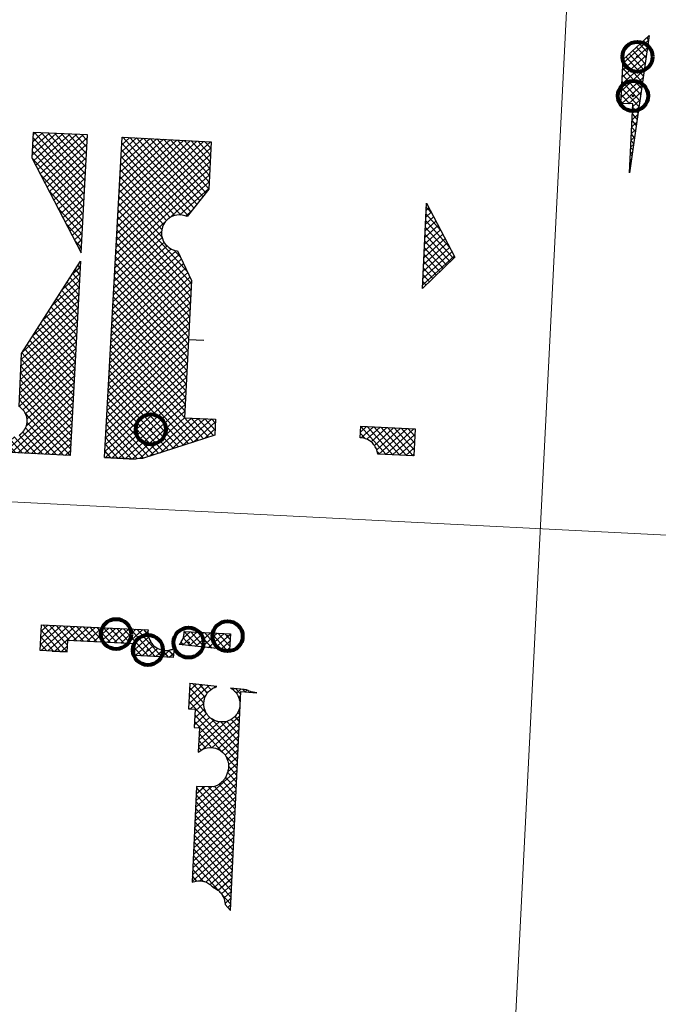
# Model space of a CAD drawing. Header units: millimetres. Extents: x 32690613 to 32693005, y 5343747 to 5344571.
# Tile 6 of 10: x 32692624 to 32692709, y 5344326 to 5344457. Entities that reach past the tile are written whole.
import ezdxf

# ---------------------------------------------------------------- set-up
doc = ezdxf.new("R2010")
doc.units = ezdxf.units.MM
doc.header["$LTSCALE"] = 20
doc.layers.get('0').update_dxf_attribs({"lineweight": 18})
doc.layers.get('DEFPOINTS').update_dxf_attribs({"color": 11, "lineweight": 18})
doc.layers.add('Inf-Bäume möglich_Schraff', color=3, linetype='Continuous')
doc.layers.add('Inf-Bäume möglich_Umriss', color=210, linetype='Continuous')
pattern_1 = [(42.339426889, (28434719.5248, -168960.66456), (-0.4276860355, 0.46937155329), []), (132.339426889, (28434719.5248, -168960.66456), (-0.46937155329, -0.4276860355), [])]
pattern_2 = [(42.110736, (32694551.264, 5344516.384), (-0.42580918, 0.47107488), []), (132.110736, (32694551.264, 5344516.384), (-0.47107488, -0.42580918), [])]

# ---------------------------------------------------------------- blocks, each defined once
blk = doc.blocks.new('Möglicher Baum')
at = {"lineweight": 80}
blk.add_circle((0, 0), 2, dxfattribs=at)
blk.add_circle((0, 0), 0.1)
blk = doc.blocks.new('A$C78070446')
for p, q in [((4469989.15, 5343046.05), (4469922.86, 5342307.18)), ((4469498.77, 5342951.42), (4470248.35, 5342884.17))]:
    blk.add_line(p, q)

msp = doc.modelspace()

# ---------------------------------------------------------------- hatches: boundary and pattern name
at = {"layer": 'Inf-Bäume möglich_Schraff'}
h = msp.add_hatch(dxfattribs=at)
h.set_pattern_fill('ANSI37', color=256, scale=0.2, angle=2.2375)
h.set_pattern_definition(pattern_1)
h.paths.add_polyline_path([(32692625.55, 5344441.82), (32692625.39, 5344438.47), (32692631.93, 5344425.83), (32692632.78, 5344441.49)])
h = msp.add_hatch(dxfattribs=at)
h.set_pattern_fill('ANSI37', color=256, scale=0.2, angle=2.2375)
h.set_pattern_definition(pattern_1)
h.paths.add_polyline_path([(32692637.38, 5344441.2), (32692649.19, 5344440.57), (32692648.9, 5344434.31), (32692646.01, 5344430.65), (32692645.75, 5344430.76), (32692645.11, 5344430.87), (32692644.63, 5344430.85), (32692644.22, 5344430.75), (32692643.89, 5344430.6), (32692643.49, 5344430.34), (32692643.11, 5344429.96), (32692642.89, 5344429.62), (32692642.73, 5344429.27), (32692642.64, 5344428.9), (32692642.6, 5344428.59), (32692642.62, 5344428.13), (32692642.72, 5344427.73), (32692642.83, 5344427.44), (32692643, 5344427.14), (32692643.2, 5344426.88), (32692643.25, 5344426.84), (32692643.56, 5344426.56), (32692643.93, 5344426.33), (32692644.24, 5344426.2), (32692644.39, 5344426.16), (32692644.71, 5344426.09), (32692646.6, 5344422.16), (32692645.64, 5344403.96), (32692649.79, 5344403.76), (32692649.69, 5344401.64), (32692640.08, 5344398.54), (32692639.79, 5344398.55), (32692639.61, 5344398.54), (32692639.39, 5344398.51), (32692639.17, 5344398.45), (32692635.06, 5344398.68)])
h = msp.add_hatch(dxfattribs=at)
h.set_pattern_fill('ANSI37', color=256, scale=0.2, angle=2.2375)
h.set_pattern_definition(pattern_1)
h.paths.add_polyline_path([(32692677.79, 5344432.42), (32692681.54, 5344425.27), (32692677.26, 5344421.09)])
h = msp.add_hatch(dxfattribs=at)
h.set_pattern_fill('ANSI37', color=256, scale=0.2, angle=2.2375)
h.set_pattern_definition(pattern_1)
h.paths.add_polyline_path([(32692617.66, 5344405.39), (32692621.16, 5344405.23), (32692621.04, 5344405.13), (32692620.89, 5344404.97), (32692620.78, 5344404.83), (32692620.66, 5344404.63), (32692620.56, 5344404.44), (32692620.47, 5344404.2), (32692620.42, 5344403.99), (32692620.38, 5344403.75), (32692620.37, 5344403.54), (32692620.38, 5344403.32), (32692620.41, 5344403.16), (32692620.44, 5344402.99), (32692620.49, 5344402.83), (32692620.55, 5344402.67), (32692620.6, 5344402.56), (32692620.67, 5344402.44), (32692620.72, 5344402.37), (32692620.8, 5344402.24), (32692620.9, 5344402.11), (32692621.02, 5344401.99), (32692621.09, 5344401.92), (32692621.09, 5344401.92), (32692621.29, 5344401.76), (32692621.41, 5344401.68), (32692621.53, 5344401.61), (32692621.66, 5344401.54), (32692621.76, 5344401.5), (32692621.88, 5344401.46), (32692622.04, 5344401.41), (32692622.2, 5344401.38), (32692622.36, 5344401.36), (32692622.47, 5344401.34), (32692622.74, 5344401.35), (32692622.94, 5344401.38), (32692623.09, 5344401.41), (32692623.28, 5344401.46), (32692623.4, 5344401.51), (32692623.58, 5344401.59), (32692623.74, 5344401.68), (32692623.92, 5344401.81), (32692624.06, 5344401.93), (32692624.19, 5344402.06), (32692624.31, 5344402.2), (32692624.39, 5344402.31), (32692624.5, 5344402.49), (32692624.57, 5344402.63), (32692624.67, 5344402.9), (32692624.73, 5344403.14), (32692624.76, 5344403.34), (32692624.77, 5344403.56), (32692624.76, 5344403.79), (32692624.74, 5344403.91), (32692624.71, 5344404.07), (32692624.66, 5344404.23), (32692624.61, 5344404.37), (32692624.56, 5344404.5), (32692624.48, 5344404.64), (32692624.37, 5344404.82), (32692624.24, 5344404.98), (32692624.08, 5344405.14), (32692623.99, 5344405.23), (32692623.84, 5344405.34), (32692623.69, 5344405.44), (32692624.02, 5344412.47), (32692631.87, 5344424.72), (32692630.47, 5344398.93), (32692617.39, 5344399.59)])
h = msp.add_hatch(dxfattribs=at)
h.set_pattern_fill('ANSI37', color=256, scale=0.2, angle=2.2375)
h.set_pattern_definition(pattern_1)
h.paths.add_polyline_path([(32692669.07, 5344402.82), (32692676.27, 5344402.48), (32692676.12, 5344398.9), (32692671.31, 5344399.12), (32692671.29, 5344399.28), (32692671.25, 5344399.49), (32692671.18, 5344399.71), (32692671.13, 5344399.84), (32692671.07, 5344399.97), (32692670.99, 5344400.11), (32692670.9, 5344400.26), (32692670.81, 5344400.37), (32692670.7, 5344400.51), (32692670.6, 5344400.61), (32692670.47, 5344400.73), (32692670.33, 5344400.84), (32692670.19, 5344400.93), (32692669.97, 5344401.05), (32692669.85, 5344401.1), (32692669.71, 5344401.15), (32692669.46, 5344401.23), (32692669.06, 5344401.28), (32692669, 5344401.28)])
h = msp.add_hatch(dxfattribs=at)
h.set_pattern_fill('ANSI37', color=256, scale=0.2, angle=2.2375)
h.set_pattern_definition(pattern_2)
h.paths.add_polyline_path([(32692626.66, 5344376.46), (32692640.83, 5344375.8), (32692640.81, 5344375.58), (32692640.82, 5344375.21), (32692640.86, 5344374.94), (32692640.95, 5344374.64), (32692641.05, 5344374.42), (32692641.17, 5344374.19), (32692641.29, 5344374.02), (32692641.46, 5344373.82), (32692641.65, 5344373.64), (32692641.84, 5344373.49), (32692642.13, 5344373.32), (32692642.35, 5344373.23), (32692642.57, 5344373.16), (32692643.09, 5344373.07), (32692643.41, 5344373.08), (32692643.63, 5344373.11), (32692643.91, 5344373.18), (32692644.01, 5344373.21), (32692644.17, 5344373.27), (32692644.3, 5344373.34), (32692644.17, 5344372.15), (32692639.04, 5344372.39), (32692639.11, 5344373.96), (32692630.12, 5344374.38), (32692630.05, 5344372.9), (32692626.5, 5344373.07)])
h = msp.add_hatch(dxfattribs=at)
h.set_pattern_fill('ANSI37', color=256, scale=0.2, angle=2.2375)
h.set_pattern_definition(pattern_2)
h.paths.add_polyline_path([(32692645.6, 5344375.58), (32692651.75, 5344375.29), (32692651.65, 5344373.13), (32692644.96, 5344373.84), (32692645.04, 5344373.93), (32692645.14, 5344374.05), (32692645.23, 5344374.19), (32692645.31, 5344374.33), (32692645.38, 5344374.46), (32692645.45, 5344374.62), (32692645.51, 5344374.8), (32692645.54, 5344374.91), (32692645.56, 5344375.02), (32692645.58, 5344375.16), (32692645.6, 5344375.27), (32692645.6, 5344375.36)])
h = msp.add_hatch(dxfattribs=at)
h.set_pattern_fill('ANSI37', color=256, scale=0.2, angle=2.2375)
h.set_pattern_definition(pattern_2)
h.paths.add_polyline_path([(32692647.27, 5344355.01), (32692646.68, 5344342.3), (32692646.8, 5344342.35), (32692647.03, 5344342.42), (32692647.2, 5344342.45), (32692647.44, 5344342.48), (32692647.59, 5344342.49), (32692647.9, 5344342.47), (32692648.04, 5344342.45), (32692648.22, 5344342.41), (32692648.32, 5344342.38), (32692648.43, 5344342.34), (32692648.57, 5344342.29), (32692648.7, 5344342.22), (32692648.85, 5344342.14), (32692648.97, 5344342.06), (32692649.07, 5344341.99), (32692649.18, 5344341.9), (32692649.26, 5344341.83), (32692649.36, 5344341.73), (32692649.47, 5344341.6), (32692649.57, 5344341.56), (32692649.69, 5344341.5), (32692649.91, 5344341.38), (32692650.07, 5344341.27), (32692650.17, 5344341.19), (32692650.26, 5344341.11), (32692650.37, 5344341), (32692650.47, 5344340.89), (32692650.57, 5344340.76), (32692650.63, 5344340.67), (32692650.7, 5344340.56), (32692650.77, 5344340.43), (32692650.86, 5344340.25), (32692650.92, 5344340.09), (32692650.99, 5344339.85), (32692651.03, 5344339.61), (32692651.05, 5344339.35), (32692651.77, 5344338.57), (32692653.12, 5344367.63), (32692655.26, 5344367.46), (32692655, 5344367.48), (32692654.78, 5344367.51), (32692654.64, 5344367.54), (32692654.42, 5344367.61), (32692654.21, 5344367.68), (32692654.06, 5344367.75), (32692653.9, 5344367.84), (32692653.58, 5344367.87), (32692651.77, 5344368.07), (32692652.02, 5344367.92), (32692652.14, 5344367.83), (32692652.23, 5344367.74), (32692652.31, 5344367.68), (32692652.41, 5344367.57), (32692652.51, 5344367.45), (32692652.64, 5344367.26), (32692652.75, 5344367.07), (32692652.85, 5344366.87), (32692652.93, 5344366.63), (32692652.99, 5344366.38), (32692653.01, 5344366.2), (32692653.02, 5344366.03), (32692653.02, 5344365.85), (32692653, 5344365.61), (32692652.95, 5344365.38), (32692652.92, 5344365.26), (32692652.88, 5344365.15), (32692652.88, 5344365.15), (32692652.8, 5344364.97), (32692652.74, 5344364.84), (32692652.67, 5344364.72), (32692652.61, 5344364.61), (32692652.52, 5344364.5), (32692652.44, 5344364.4), (32692652.33, 5344364.28), (32692652.21, 5344364.17), (32692652.09, 5344364.07), (32692651.98, 5344363.99), (32692651.86, 5344363.91), (32692651.7, 5344363.82), (32692651.56, 5344363.76), (32692651.44, 5344363.71), (32692651.26, 5344363.65), (32692651.07, 5344363.61), (32692650.98, 5344363.59), (32692650.84, 5344363.58), (32692650.68, 5344363.57), (32692650.51, 5344363.57), (32692650.36, 5344363.58), (32692650.2, 5344363.6), (32692650.07, 5344363.63), (32692649.98, 5344363.65), (32692649.89, 5344363.68), (32692649.76, 5344363.73), (32692649.63, 5344363.78), (32692649.51, 5344363.84), (32692649.41, 5344363.89), (32692649.28, 5344363.98), (32692649.21, 5344364.03), (32692649.11, 5344364.1), (32692649.02, 5344364.18), (32692648.93, 5344364.27), (32692648.85, 5344364.35), (32692648.76, 5344364.45), (32692648.66, 5344364.59), (32692648.57, 5344364.72), (32692648.51, 5344364.83), (32692648.43, 5344364.98), (32692648.39, 5344365.09), (32692648.34, 5344365.23), (32692648.32, 5344365.3), (32692648.28, 5344365.43), (32692648.25, 5344365.57), (32692648.24, 5344365.67), (32692648.23, 5344365.76), (32692648.22, 5344365.87), (32692648.22, 5344365.95), (32692648.22, 5344366.08), (32692648.23, 5344366.21), (32692648.25, 5344366.33), (32692648.28, 5344366.48), (32692648.3, 5344366.59), (32692648.37, 5344366.81), (32692648.45, 5344366.99), (32692648.53, 5344367.15), (32692648.62, 5344367.29), (32692648.69, 5344367.39), (32692648.77, 5344367.49), (32692648.86, 5344367.6), (32692648.95, 5344367.68), (32692649.03, 5344367.76), (32692649.14, 5344367.86), (32692649.25, 5344367.94), (32692649.37, 5344368.01), (32692649.44, 5344368.06), (32692649.55, 5344368.11), (32692649.67, 5344368.17), (32692649.8, 5344368.22), (32692649.93, 5344368.27), (32692646.36, 5344368.66), (32692646.2, 5344365.31), (32692647.08, 5344365.27), (32692646.96, 5344362.84), (32692647.63, 5344362.81), (32692647.48, 5344359.55), (32692647.68, 5344359.71), (32692648.02, 5344359.92), (32692648.43, 5344360.08), (32692648.65, 5344360.14), (32692649, 5344360.18), (32692649.51, 5344360.14), (32692649.79, 5344360.08), (32692650.19, 5344359.92), (32692650.5, 5344359.74), (32692650.76, 5344359.52), (32692651.04, 5344359.2), (32692651.25, 5344358.87), (32692651.43, 5344358.38), (32692651.5, 5344358), (32692651.51, 5344357.82), (32692651.5, 5344357.67), (32692651.49, 5344357.47), (32692651.44, 5344357.22), (32692651.41, 5344357.09), (32692651.37, 5344356.89), (32692651.25, 5344356.53), (32692651.2, 5344356.42), (32692651.14, 5344356.3), (32692651.09, 5344356.2), (32692651.02, 5344356.08), (32692650.95, 5344355.98), (32692650.85, 5344355.85), (32692650.78, 5344355.77), (32692650.7, 5344355.68), (32692650.59, 5344355.57), (32692650.51, 5344355.5), (32692650.4, 5344355.41), (32692650.32, 5344355.35), (32692650.22, 5344355.29), (32692650.14, 5344355.24), (32692650.07, 5344355.2), (32692649.98, 5344355.15), (32692649.87, 5344355.1), (32692649.77, 5344355.06), (32692649.65, 5344355.02), (32692649.5, 5344354.97)])
at = {"layer": 'Inf-Bäume möglich_Umriss', "transparency": 33554559}
h = msp.add_hatch(dxfattribs=at)
h.set_pattern_fill('ANSI37', color=256, scale=0.2, angle=2.2375)
h.set_pattern_definition(pattern_1)
h.paths.add_polyline_path([(32692707.35, 5344454.67), (32692704.76, 5344436.46), (32692705.18, 5344445.61), (32692703.57, 5344445.68), (32692703.89, 5344451.52)])

# ---------------------------------------------------------------- linework, layer by layer
at = {"layer": 'Inf-Bäume möglich_Umriss'}
for p, q in [((32692705.09, 5344443.61), (32692705.18, 5344445.61)), ((32692648.21, 5344414.19), (32692646.21, 5344414.29)), ((32692635.04, 5344398.68), (32692639.17, 5344398.45)), ((32692628.11, 5344372.99), (32692630.08, 5344372.9))]:
    msp.add_line(p, q, dxfattribs=at)
for points in [[(32692707.35, 5344454.67), (32692704.76, 5344436.46), (32692705.18, 5344445.61), (32692703.57, 5344445.68), (32692703.89, 5344451.52), (32692707.35, 5344454.67)], [(32692625.55, 5344441.82), (32692625.39, 5344438.47), (32692631.93, 5344425.83), (32692632.78, 5344441.49), (32692625.55, 5344441.82)], [(32692637.38, 5344441.2), (32692649.19, 5344440.57), (32692648.9, 5344434.31), (32692646.01, 5344430.65), (32692645.75, 5344430.76), (32692645.11, 5344430.87), (32692644.63, 5344430.85), (32692644.22, 5344430.75), (32692643.89, 5344430.6), (32692643.49, 5344430.34), (32692643.11, 5344429.96), (32692642.89, 5344429.62), (32692642.73, 5344429.27), (32692642.64, 5344428.9), (32692642.6, 5344428.59), (32692642.62, 5344428.13), (32692642.72, 5344427.73), (32692642.83, 5344427.44), (32692643, 5344427.14), (32692643.2, 5344426.88), (32692643.25, 5344426.84), (32692643.56, 5344426.56), (32692643.93, 5344426.33), (32692644.24, 5344426.2), (32692644.39, 5344426.16), (32692644.71, 5344426.09), (32692646.6, 5344422.16), (32692645.64, 5344403.96), (32692649.79, 5344403.76), (32692649.69, 5344401.64), (32692640.08, 5344398.54), (32692639.79, 5344398.55), (32692639.61, 5344398.54), (32692639.39, 5344398.51), (32692639.17, 5344398.45), (32692635.06, 5344398.68), (32692637.38, 5344441.2)], [(32692677.79, 5344432.42), (32692681.54, 5344425.27), (32692677.26, 5344421.09), (32692677.79, 5344432.42)], [(32692623.74, 5344401.68), (32692623.92, 5344401.81), (32692624.06, 5344401.93), (32692624.19, 5344402.06), (32692624.31, 5344402.2), (32692624.39, 5344402.31), (32692624.5, 5344402.49), (32692624.57, 5344402.63), (32692624.67, 5344402.9), (32692624.73, 5344403.14), (32692624.76, 5344403.34), (32692624.77, 5344403.56), (32692624.76, 5344403.79), (32692624.74, 5344403.91), (32692624.71, 5344404.07), (32692624.66, 5344404.23), (32692624.61, 5344404.37), (32692624.56, 5344404.5), (32692624.48, 5344404.64), (32692624.37, 5344404.82), (32692624.37, 5344404.82), (32692624.24, 5344404.98), (32692624.08, 5344405.14), (32692623.99, 5344405.23), (32692623.99, 5344405.23), (32692623.84, 5344405.34), (32692623.69, 5344405.44), (32692624.02, 5344412.47), (32692631.87, 5344424.72), (32692630.47, 5344398.93), (32692617.39, 5344399.59)], [(32692669.07, 5344402.82), (32692676.27, 5344402.48), (32692676.12, 5344398.9), (32692671.31, 5344399.12), (32692671.29, 5344399.28), (32692671.25, 5344399.49), (32692671.18, 5344399.71), (32692671.13, 5344399.84), (32692671.07, 5344399.97), (32692670.99, 5344400.11), (32692670.9, 5344400.26), (32692670.81, 5344400.37), (32692670.7, 5344400.51), (32692670.6, 5344400.61), (32692670.47, 5344400.73), (32692670.33, 5344400.84), (32692670.19, 5344400.93), (32692669.97, 5344401.05), (32692669.85, 5344401.1), (32692669.71, 5344401.15), (32692669.46, 5344401.23), (32692669.06, 5344401.28), (32692669, 5344401.28), (32692669.07, 5344402.82)], [(32692626.66, 5344376.46), (32692640.83, 5344375.8), (32692640.81, 5344375.58), (32692640.82, 5344375.21), (32692640.86, 5344374.94), (32692640.95, 5344374.64), (32692641.05, 5344374.42), (32692641.17, 5344374.19), (32692641.29, 5344374.02), (32692641.46, 5344373.82), (32692641.65, 5344373.64), (32692641.84, 5344373.49), (32692642.13, 5344373.32), (32692642.35, 5344373.23), (32692642.57, 5344373.16), (32692643.09, 5344373.07), (32692643.41, 5344373.08), (32692643.63, 5344373.11), (32692643.91, 5344373.18), (32692644.01, 5344373.21), (32692644.17, 5344373.27), (32692644.3, 5344373.34), (32692644.17, 5344372.15), (32692639.04, 5344372.39), (32692639.11, 5344373.96), (32692630.12, 5344374.38), (32692630.05, 5344372.9), (32692626.5, 5344373.07), (32692626.66, 5344376.46)], [(32692645.6, 5344375.58), (32692651.75, 5344375.29), (32692651.65, 5344373.13), (32692644.96, 5344373.84), (32692645.04, 5344373.93), (32692645.14, 5344374.05), (32692645.23, 5344374.19), (32692645.31, 5344374.33), (32692645.38, 5344374.46), (32692645.45, 5344374.62), (32692645.51, 5344374.8), (32692645.54, 5344374.91), (32692645.56, 5344375.02), (32692645.58, 5344375.16), (32692645.6, 5344375.27), (32692645.6, 5344375.36), (32692645.6, 5344375.58)], [(32692647.27, 5344355.01), (32692646.68, 5344342.3), (32692646.8, 5344342.35), (32692647.03, 5344342.42), (32692647.2, 5344342.45), (32692647.44, 5344342.48), (32692647.59, 5344342.49), (32692647.9, 5344342.47), (32692648.04, 5344342.45), (32692648.22, 5344342.41), (32692648.32, 5344342.38), (32692648.43, 5344342.34), (32692648.57, 5344342.29), (32692648.7, 5344342.22), (32692648.85, 5344342.14), (32692648.97, 5344342.06), (32692649.07, 5344341.99), (32692649.18, 5344341.9), (32692649.26, 5344341.83), (32692649.36, 5344341.73), (32692649.47, 5344341.6), (32692649.47, 5344341.6), (32692649.57, 5344341.56), (32692649.69, 5344341.5), (32692649.91, 5344341.38), (32692650.07, 5344341.27), (32692650.17, 5344341.19), (32692650.26, 5344341.11), (32692650.37, 5344341), (32692650.47, 5344340.89), (32692650.57, 5344340.76), (32692650.63, 5344340.67), (32692650.7, 5344340.56), (32692650.77, 5344340.43), (32692650.86, 5344340.25), (32692650.92, 5344340.09), (32692650.99, 5344339.85), (32692651.03, 5344339.61), (32692651.05, 5344339.35), (32692651.77, 5344338.57), (32692651.77, 5344338.57), (32692653.12, 5344367.63), (32692655.26, 5344367.46), (32692655, 5344367.48), (32692654.78, 5344367.51), (32692654.64, 5344367.54), (32692654.42, 5344367.61), (32692654.21, 5344367.68), (32692654.06, 5344367.75), (32692653.9, 5344367.84), (32692653.58, 5344367.87), (32692651.77, 5344368.07), (32692652.02, 5344367.92), (32692652.14, 5344367.83), (32692652.23, 5344367.74), (32692652.31, 5344367.68), (32692652.41, 5344367.57), (32692652.51, 5344367.45), (32692652.64, 5344367.26), (32692652.75, 5344367.07), (32692652.85, 5344366.87), (32692652.93, 5344366.63), (32692652.99, 5344366.38), (32692653.01, 5344366.2), (32692653.02, 5344366.03), (32692653.02, 5344365.85), (32692653, 5344365.61), (32692652.95, 5344365.38), (32692652.92, 5344365.26), (32692652.88, 5344365.15), (32692652.88, 5344365.15), (32692652.8, 5344364.97), (32692652.74, 5344364.84), (32692652.67, 5344364.72), (32692652.61, 5344364.61), (32692652.52, 5344364.5), (32692652.44, 5344364.4), (32692652.33, 5344364.28), (32692652.21, 5344364.17), (32692652.09, 5344364.07), (32692651.98, 5344363.99), (32692651.86, 5344363.91), (32692651.7, 5344363.82), (32692651.56, 5344363.76), (32692651.44, 5344363.71), (32692651.26, 5344363.65), (32692651.07, 5344363.61), (32692650.98, 5344363.59), (32692650.84, 5344363.58), (32692650.68, 5344363.57), (32692650.51, 5344363.57), (32692650.36, 5344363.58), (32692650.2, 5344363.6), (32692650.07, 5344363.63), (32692649.98, 5344363.65), (32692649.89, 5344363.68), (32692649.76, 5344363.73), (32692649.63, 5344363.78), (32692649.51, 5344363.84), (32692649.41, 5344363.89), (32692649.28, 5344363.98), (32692649.21, 5344364.03), (32692649.11, 5344364.1), (32692649.02, 5344364.18), (32692648.93, 5344364.27), (32692648.85, 5344364.35), (32692648.76, 5344364.45), (32692648.66, 5344364.59), (32692648.57, 5344364.72), (32692648.51, 5344364.83), (32692648.43, 5344364.98), (32692648.39, 5344365.09), (32692648.34, 5344365.23), (32692648.32, 5344365.3), (32692648.28, 5344365.43), (32692648.25, 5344365.57), (32692648.24, 5344365.67), (32692648.23, 5344365.76), (32692648.22, 5344365.87), (32692648.22, 5344365.95), (32692648.22, 5344366.08), (32692648.23, 5344366.21), (32692648.25, 5344366.33), (32692648.28, 5344366.48), (32692648.3, 5344366.59), (32692648.37, 5344366.81), (32692648.45, 5344366.99), (32692648.53, 5344367.15), (32692648.62, 5344367.29), (32692648.69, 5344367.39), (32692648.77, 5344367.49), (32692648.86, 5344367.6), (32692648.95, 5344367.68), (32692649.03, 5344367.76), (32692649.14, 5344367.86), (32692649.25, 5344367.94), (32692649.37, 5344368.01), (32692649.44, 5344368.06), (32692649.55, 5344368.11), (32692649.67, 5344368.17), (32692649.8, 5344368.22), (32692649.93, 5344368.27), (32692646.36, 5344368.66), (32692646.2, 5344365.31), (32692647.08, 5344365.27), (32692646.96, 5344362.84), (32692647.63, 5344362.81), (32692647.48, 5344359.55), (32692647.68, 5344359.71), (32692648.02, 5344359.92), (32692648.43, 5344360.08), (32692648.65, 5344360.14), (32692649, 5344360.18), (32692649.51, 5344360.14), (32692649.79, 5344360.08), (32692650.19, 5344359.92), (32692650.5, 5344359.74), (32692650.76, 5344359.52), (32692651.04, 5344359.2), (32692651.25, 5344358.87), (32692651.43, 5344358.38), (32692651.5, 5344358), (32692651.51, 5344357.82), (32692651.5, 5344357.67), (32692651.49, 5344357.47), (32692651.44, 5344357.22), (32692651.41, 5344357.09), (32692651.37, 5344356.89), (32692651.25, 5344356.53), (32692651.2, 5344356.42), (32692651.14, 5344356.3), (32692651.09, 5344356.2), (32692651.02, 5344356.08), (32692650.95, 5344355.98), (32692650.85, 5344355.85), (32692650.78, 5344355.77), (32692650.7, 5344355.68), (32692650.59, 5344355.57), (32692650.51, 5344355.5), (32692650.4, 5344355.41), (32692650.32, 5344355.35), (32692650.22, 5344355.29), (32692650.14, 5344355.24), (32692650.07, 5344355.2), (32692649.98, 5344355.15), (32692649.87, 5344355.1), (32692649.77, 5344355.06), (32692649.65, 5344355.02), (32692649.5, 5344354.97), (32692647.27, 5344355.01)]]:
    msp.add_lwpolyline(points, dxfattribs=at)

# ---------------------------------------------------------------- block references
at = {"layer": 'DEFPOINTS', "rotation": 2.237485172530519}
msp.add_blockref('A$C78070446', (28434719.52, -168960.66), dxfattribs=at)
at = {"layer": 'Inf-Bäume möglich_Umriss', "rotation": 2.237485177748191}
for p in [(32692705.8, 5344451.86), (32692705.21, 5344446.66), (32692641.18, 5344402.41), (32692636.57, 5344375.24), (32692651.38, 5344374.96), (32692640.8, 5344373.12), (32692646.2, 5344374.11)]:
    msp.add_blockref('Möglicher Baum', p, dxfattribs=at)

doc.saveas('drawing.dxf')
